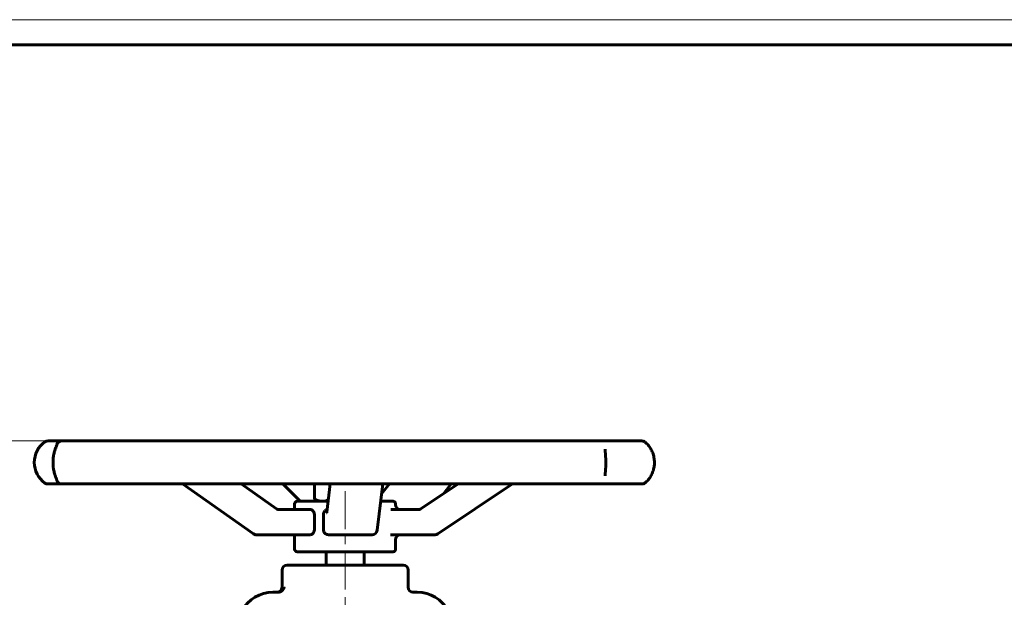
# Model space of a CAD drawing. Header units: millimetres. Extents: x 0 to 594, y 0 to 420.
# Tile 5 of 8: x 102 to 297, y 306 to 420. Entities that reach past the tile are written whole.
import ezdxf

# ---------------------------------------------------------------- set-up
doc = ezdxf.new("R2010")
doc.units = ezdxf.units.MM
for name, pattern in [('K5LT_AXLED', [12, 7.5, -1.5, 1.5, -1.5]), ('K5LT_BASIC', [0]), ('K5LT_THIN', [0])]:
    doc.linetypes.add(name, pattern=pattern)
doc.layers.add('Системный слой', color=7, linetype='Continuous')
doc.layers.add('Системный слой (1)', color=7, linetype='Continuous', true_color=0x6c6c6c)
doc.styles.add('KDIMTEXTSTYLE', font='txt', dxfattribs={"width": 0.96, "oblique": 15, "height": 5})
doc.styles.add('KTEXTSTYLE', font='txt', dxfattribs={"width": 0.96, "height": 5})
doc.dimstyles.new('KDIMSTYLE (0.50)', dxfattribs={"dimtxt": 5, "dimasz": 1, "dimexe": 2, "dimexo": 0, "dimgap": 1, "dimtad": 1, "dimlfac": 2, "dimtxsty": 'KDIMTEXTSTYLE', "dimsah": 1, "dimcen": 0, "dimdle": 1, "dimadec": 0, "dimazin": 0, "dimtfac": 0.667, "dimtmove": 0, "dimatfit": 3, "dimfxl": 1, "dimtvp": 1, "dimtolj": 1, "dimtzin": 0, "dimarcsym": 0})

# ---------------------------------------------------------------- blocks, each defined once
blk = doc.blocks.new('U1')
at = {"layer": 'Системный слой (1)', "color": 143, "linetype": 'K5LT_BASIC', "lineweight": 60, "true_color": 0x33acca}
for p, q in [((166.37, 311.95), (154.87, 311.95)), ((177.87, 311.95), (166.37, 311.95))]:
    blk.add_line(p, q, dxfattribs=at)
blk = doc.blocks.new('U6')
at = {"layer": 'Системный слой (1)', "color": 143, "linetype": 'K5LT_BASIC', "lineweight": 60, "true_color": 0x33acca}
for p, q in [((161.85, 324.59), (162.23, 324.62)), ((162.23, 324.62), (162.62, 324.71)), ((162.62, 324.71), (163.03, 324.87))]:
    blk.add_line(p, q, dxfattribs=at)
blk = doc.blocks.new('U7')
at = {"layer": 'Системный слой (1)', "color": 143, "linetype": 'K5LT_BASIC', "lineweight": 60, "true_color": 0x33acca}
for p, q in [((176.37, 323.96), (176.37, 324.09)), ((176.37, 315.09), (176.37, 316.96))]:
    blk.add_line(p, q, dxfattribs=at)
blk = doc.blocks.new('U8')
at = {"layer": 'Системный слой (1)', "color": 143, "linetype": 'K5LT_BASIC', "lineweight": 60, "true_color": 0x33acca}
for p, q in [((156.87, 314.59), (175.61, 314.59)), ((175.61, 314.59), (175.87, 314.59))]:
    blk.add_line(p, q, dxfattribs=at)
blk = doc.blocks.new('U9')
at = {"layer": 'Системный слой (1)', "color": 143, "linetype": 'K5LT_BASIC', "lineweight": 60, "true_color": 0x33acca}
for p, q in [((162.07, 321.96), (162.11, 322.24)), ((162.11, 322.24), (162.15, 322.34)), ((162.15, 322.35), (162.16, 322.37)), ((162.15, 322.34), (162.15, 322.35)), ((162.16, 322.37), (162.17, 322.39)), ((162.17, 322.39), (162.2, 322.45)), ((162.2, 322.45), (162.27, 322.55)), ((162.27, 322.55), (162.36, 322.66)), ((162.36, 322.66), (162.37, 322.66)), ((162.37, 322.66), (162.38, 322.67)), ((162.38, 322.67), (162.4, 322.69)), ((162.4, 322.69), (162.45, 322.73)), ((162.45, 322.73), (162.56, 322.81)), ((162.56, 322.81), (162.7, 322.88)), ((162.7, 322.88), (162.71, 322.89)), ((162.71, 322.89), (162.72, 322.89)), ((162.72, 322.89), (162.74, 322.9)), ((162.74, 322.9), (162.78, 322.91)), ((162.78, 322.91), (162.79, 322.92))]:
    blk.add_line(p, q, dxfattribs=at)
blk = doc.blocks.new('U10')
at = {"layer": 'Системный слой (1)', "color": 143, "linetype": 'K5LT_BASIC', "lineweight": 60, "true_color": 0x33acca}
blk.add_line((110.23, 336.55), (110.23, 336.55), dxfattribs=at)
blk.add_line((110.23, 336.55), (110.23, 336.55), dxfattribs=at)
blk = doc.blocks.new('U11')
at = {"layer": 'Системный слой (1)', "color": 143, "linetype": 'K5LT_BASIC', "lineweight": 60, "true_color": 0x33acca}
for p, q in [((163, 324.59), (156.87, 324.59)), ((175.61, 324.59), (173.42, 324.59)), ((175.87, 324.59), (175.61, 324.59))]:
    blk.add_line(p, q, dxfattribs=at)
blk = doc.blocks.new('U12')
at = {"layer": 'Системный слой (1)', "color": 143, "linetype": 'K5LT_BASIC', "lineweight": 60, "true_color": 0x33acca}
for p, q in [((175.4, 317.96), (178.86, 317.96)), ((178.86, 317.96), (182.35, 317.96))]:
    blk.add_line(p, q, dxfattribs=at)
blk = doc.blocks.new('U13')
at = {"layer": 'Системный слой (1)', "color": 143, "linetype": 'K5LT_BASIC', "lineweight": 60, "true_color": 0x33acca}
for p, q in [((151.84, 317.96), (156.67, 317.96)), ((156.67, 317.96), (159.44, 317.96))]:
    blk.add_line(p, q, dxfattribs=at)
blk = doc.blocks.new('U14')
at = {"layer": 'Системный слой (1)', "color": 143, "linetype": 'K5LT_BASIC', "lineweight": 60, "true_color": 0x33acca}
for p, q in [((156.37, 322.96), (156.37, 324.09)), ((156.37, 315.09), (156.37, 317.96))]:
    blk.add_line(p, q, dxfattribs=at)
blk = doc.blocks.new('U15')
at = {"layer": 'Системный слой (1)', "color": 143, "linetype": 'K5LT_BASIC', "lineweight": 60, "true_color": 0x33acca}
for start, end in [(90.0208, 164.7813), (90.0078, 90.0208)]:
    blk.add_arc((110.23, 335.55), 1, start, end, dxfattribs=at)
blk = doc.blocks.new('D1')
at = {"layer": 'Системный слой (1)'}
for points in [[(68.51, 331.55), (67.85, 336.55), (67.19, 331.55), (67.85, 332.05)], [(67.85, 191.55), (68.51, 196.55), (67.85, 196.05), (67.19, 196.55)]]:
    blk.add_hatch(color=7, dxfattribs=at).paths.add_polyline_path(points)
at = {"layer": 'Системный слой (1)', "color": 7, "linetype": 'K5LT_THIN', "lineweight": 18, "true_color": 0xffffff}
for p, q in [((120.28, 336.55), (65.85, 336.55)), ((67.19, 331.55), (67.85, 336.55)), ((67.85, 336.55), (68.51, 331.55)), ((67.85, 336.55), (67.85, 191.55)), ((67.85, 332.05), (67.19, 331.55)), ((68.51, 331.55), (67.85, 332.05)), ((67.85, 191.55), (67.19, 196.55)), ((67.19, 196.55), (67.85, 196.05)), ((67.85, 196.05), (68.51, 196.55)), ((68.51, 196.55), (67.85, 191.55)), ((93.87, 191.55), (65.85, 191.55))]:
    blk.add_line(p, q, dxfattribs=at)
blk.add_wipeout([(66.85, 258.38), (59.47, 258.38), (59.47, 269.27), (66.85, 269.27)]).dxf.layer = 'Системный слой (1)'
at = {"layer": 'Системный слой (1)', "color": 7, "insert": (60.26, 258.38), "char_height": 5, "attachment_point": 1, "rotation": 90, "style": 'KTEXTSTYLE'}
blk.add_mtext('\\fArial|b0|c204|p34;\\H5.0;\\W1.000;\\Q15;\\fGOST Type AU|b0|i0|c204|p34;\\Q15;\\W0.960;290', dxfattribs=at)
blk = doc.blocks.new('KDIMARROW_01')
at = {"layer": 'Системный слой'}
blk.add_hatch(color=0, dxfattribs=at).paths.add_polyline_path([(0, 0), (-5, 0.66), (-4.5, 0), (-5, -0.66)])
at = {"layer": 'Системный слой', "color": 0, "linetype": 'K5LT_THIN', "lineweight": 18}
for p, q in [((-4.5, 0), (-5, 0.66)), ((-5, 0.66), (0, 0)), ((0, 0), (-5, -0.66)), ((-5, -0.66), (-4.5, 0))]:
    blk.add_line(p, q, dxfattribs=at)
at = {"layer": 'Системный слой (1)', "color": 0, "linetype": 'K5LT_THIN', "lineweight": 18}
blk.add_line((417.14, 191.55), (416.64, 191.55), dxfattribs=at)
blk = doc.blocks.new('U44')
at = {"color": 7, "linetype": 'K5LT_THIN', "lineweight": 18, "true_color": 0xffffff}
blk.add_line((0, 420), (594, 420), dxfattribs=at)
at = {"color": 143, "linetype": 'K5LT_BASIC', "lineweight": 60, "true_color": 0x33acca}
blk.add_line((20, 415), (589, 415), dxfattribs=at)

msp = doc.modelspace()

# ---------------------------------------------------------------- linework, layer by layer
at = {"layer": 'Системный слой (1)', "color": 143, "linetype": 'K5LT_BASIC', "lineweight": 60, "true_color": 0x33acca}
for p, q in [((108.5147, 336.5483), (107.469, 336.5483)), ((110.2341, 336.5483), (108.5147, 336.5483)), ((120.2766, 336.5483), (110.2341, 336.5483)), ((124.9526, 336.5483), (120.2766, 336.5483)), ((142.5982, 336.5483), (124.9526, 336.5483)), ((149.1594, 336.5483), (142.5982, 336.5483)), ((170.3657, 336.5483), (149.1594, 336.5483)), ((177.3091, 336.5483), (170.3657, 336.5483)), ((197.2179, 336.5483), (177.3091, 336.5483)), ((202.9529, 336.5483), (197.2179, 336.5483)), ((217.0034, 336.5483), (202.9529, 336.5483)), ((220.2161, 336.5483), (217.0034, 336.5483)), ((225.1895, 336.5483), (220.2161, 336.5483)), ((217.901, 334.9379), (217.901, 334.9422)), ((107.469, 328.0246), (108.5147, 328.0246)), ((108.5147, 328.0246), (110.2763, 328.0246)), ((110.0068, 328.0246), (110.0622, 328.0246)), ((110.2341, 328.0246), (120.2766, 328.0246)), ((120.2766, 328.0246), (124.9526, 328.0246)), ((124.9526, 328.0246), (142.5982, 328.0246)), ((148.199, 318.1445), (134.1638, 328.0246)), ((142.5982, 328.0246), (149.1594, 328.0246)), ((152.7776, 323.1032), (145.7865, 328.0246)), ((149.1594, 328.0246), (170.3657, 328.0246)), ((157.4785, 324.588), (154.0442, 328.0246)), ((160.3086, 328.0246), (160.3086, 325.0569)), ((162.7318, 322.406), (163.4138, 328.0246)), ((163.3846, 328.0246), (163.3846, 327.7842)), ((170.3657, 328.0246), (177.3091, 328.0246)), ((172.7233, 318.8417), (173.8378, 328.0246)), ((173.6025, 326.0857), (175.1593, 328.0246)), ((177.3091, 328.0246), (197.2179, 328.0246)), ((181.4128, 323.1168), (188.7528, 328.0246)), ((184.7701, 318.1309), (199.5667, 328.0246)), ((185.8762, 326.1012), (187.4206, 328.0246)), ((197.2179, 328.0246), (202.9529, 328.0246)), ((202.9529, 328.0246), (217.0034, 328.0246)), ((217.0034, 328.0246), (220.2161, 328.0246)), ((217.9012, 329.6311), (217.9012, 329.6348)), ((220.2161, 328.0246), (225.1895, 328.0246)), ((224.5701, 328.0246), (225.144, 328.0246)), ((161.1205, 324.588), (160.3374, 325.0401)), ((153.209, 322.9622), (153.209, 322.9622)), ((159.4371, 322.9622), (153.209, 322.9622)), ((160.2866, 321.9622), (160.2866, 318.9622)), ((162.0696, 318.9622), (162.0696, 321.9622)), ((180.9084, 322.9622), (175.4035, 322.9622)), ((180.9084, 322.9622), (180.9084, 322.9622)), ((148.7746, 317.9622), (151.8395, 317.9622)), ((163.1063, 317.9622), (163.7555, 317.9622)), ((163.7555, 317.9622), (171.7305, 317.9622)), ((177.2674, 317.9622), (178.8616, 317.9622)), ((182.3503, 317.9622), (184.2142, 317.9622)), ((162.6205, 311.9469), (162.6205, 314.588)), ((170.1205, 311.9469), (170.1205, 314.588)), ((153.8705, 307.5719), (153.8705, 310.9469)), ((178.8705, 307.5719), (178.8705, 310.9469)), ((153.104, 306.5719), (152.076, 306.5719)), ((180.6651, 306.5719), (179.7216, 306.5719))]:
    msp.add_line(p, q, dxfattribs=at)
at = {"layer": 'Системный слой (1)', "color": 30, "linetype": 'K5LT_AXLED', "lineweight": 18, "true_color": 0xff8000}
msp.add_line((166.3705, 326.588), (166.3705, 251.088), dxfattribs=at)
at = {"layer": 'Системный слой (1)', "color": 143, "linetype": 'K5LT_BASIC', "lineweight": 60, "true_color": 0x33acca}
for centre, radius, start, end in [((109.7842, 332.2865), 5, 125.366935, 234.633065), ((107.469, 335.5483), 1, 90, 125.366935), ((225.1895, 335.5483), 1, 52.564382, 90), ((107.469, 329.0246), 1, 234.633065, 270), ((110.2341, 329.0246), 1, 195.215302, 270), ((225.1895, 329.0246), 1, 270, 307.435617), ((156.8705, 324.088), 0.5, 90, 180), ((175.8705, 324.088), 0.5, 0, 90), ((177.3705, 323.9622), 1, 180, 270), ((148.7746, 318.9622), 1, 234.858608, 270), ((171.7305, 318.9622), 1, 270, 353.072844), ((184.2142, 318.9622), 1, 270, 303.767812), ((177.3705, 316.9622), 1, 90, 180), ((156.8705, 315.088), 0.5, 180, 270), ((175.8705, 315.088), 0.5, 270, 0), ((154.8705, 310.9469), 1, 90, 180), ((177.8705, 310.9469), 1, 0, 90), ((152.076, 299.5719), 7, 90, 151.54612), ((152.8705, 307.5719), 1, 270, 0), ((179.8705, 307.5719), 1, 180, 270), ((180.6651, 299.5719), 7, 28.45388, 90)]:
    msp.add_arc(centre, radius, start, end, dxfattribs=at)
for centre, major_axis, ratio, start_param, end_param in [((110.2341, 335.5483), (0, 1), 0.95305557, 0, 0.0001203), ((225.1895, 335.5483), (0.6311, 0.7757), 0.90780804, 0.00492675, 0.02433325), ((225.1895, 329.0246), (-0.6311, 0.7757), 0.90780804, 3.11742686, 3.13668057), ((148.7746, 318.9622), (-0.5756, -0.8177), 0.32118225, 0, 0.00001693), ((171.7305, 318.9622), (0.9927, -0.1205), 0.83573424, 6.28307839, 6.28318531)]:
    msp.add_ellipse(centre, major_axis=major_axis, ratio=ratio, start_param=start_param, end_param=end_param, dxfattribs=at)
for points, knots in [([(109.2827, 328.7231), (109.2826, 328.7235), (109.2824, 328.7239), (109.2822, 328.7247), (109.2821, 328.7251), (109.2817, 328.7263), (109.2814, 328.7271), (109.2805, 328.7298), (109.2799, 328.7317), (109.2778, 328.7377), (109.2763, 328.7422), (109.2729, 328.7518), (109.2711, 328.7568), (109.2669, 328.7685), (109.2645, 328.775), (109.253, 328.8057), (109.2424, 328.8336), (109.2174, 328.8974), (109.2029, 328.9338), (109.1664, 329.0256), (109.1423, 329.0864), (109.0903, 329.2192), (109.0624, 329.2916), (109.0259, 329.3897), (109.0186, 329.4094), (108.986, 329.4988), (108.96, 329.5725), (108.9273, 329.6697), (108.9205, 329.6901), (108.907, 329.7312), (108.9002, 329.7521), (108.8863, 329.7955), (108.8792, 329.8182), (108.8578, 329.887), (108.8436, 329.934), (108.8015, 330.0783), (108.774, 330.1789), (108.7148, 330.4139), (108.6839, 330.5498), (108.6275, 330.831), (108.6021, 330.9764), (108.5619, 331.2531), (108.5461, 331.3829), (108.5202, 331.6561), (108.5106, 331.7999), (108.4985, 332.0962), (108.4964, 332.2481), (108.5002, 332.5523), (108.5063, 332.7049), (108.5263, 333.001), (108.5401, 333.1438), (108.5748, 333.4233), (108.5956, 333.5601), (108.6444, 333.8358), (108.6726, 333.9733), (108.732, 334.2326), (108.7631, 334.3548), (108.8293, 334.5944), (108.8646, 334.7111), (108.9022, 334.8273), (108.9042, 334.8334), (108.9347, 334.927), (108.9632, 335.0099), (108.998, 335.1072), (109.005, 335.1265), (109.0188, 335.1641), (109.0257, 335.1829), (109.0706, 335.3039), (109.1068, 335.3965), (109.1715, 335.5605), (109.2, 335.6315), (109.2391, 335.7311), (109.2521, 335.7648), (109.2648, 335.7988), (109.2669, 335.8047), (109.2698, 335.8125), (109.2703, 335.8139), (109.2755, 335.8283), (109.2791, 335.839), (109.282, 335.8478), (109.2824, 335.8489), (109.2827, 335.8499)], [0, 0, 0, 0, 0.02371892, 0.02371892, 0.04743785, 0.04743785, 0.0948757, 0.0948757, 0.1897514, 0.1897514, 0.37950279, 0.37950279, 0.55559831, 0.55559831, 0.75900559, 0.75900559, 1.41701104, 1.41701104, 2.0750165, 2.0750165, 2.9818106, 2.9818106, 3.88860471, 3.88860471, 4.11110948, 4.11110948, 4.88151971, 4.88151971, 5.08127002, 5.08127002, 5.28102033, 5.28102033, 5.49301081, 5.49301081, 5.91699177, 5.91699177, 6.76495368, 6.76495368, 7.81902537, 7.81902537, 8.87512274, 8.87512274, 9.77323288, 9.77323288, 10.74012485, 10.74012485, 11.74719623, 11.74719623, 12.76602238, 12.76602238, 13.73817354, 13.73817354, 14.70880045, 14.70880045, 15.7424042, 15.7424042, 16.73385093, 16.73385093, 17.78243898, 17.78243898, 17.84142637, 17.84142637, 18.6809519, 18.6809519, 18.89083328, 18.89083328, 19.10071466, 19.10071466, 20.28519279, 20.28519279, 21.46670428, 21.46670428, 22.25179338, 22.25179338, 22.44256236, 22.44256236, 22.49386522, 22.49386522, 22.93839322, 22.93839322, 22.99975277, 22.99975277, 22.99975277, 22.99975277]), ([(225.8171, 336.3267), (225.9153, 336.2469), (226.0213, 336.1542), (226.2286, 335.9519), (226.3288, 335.8456), (226.5212, 335.6201), (226.6132, 335.503), (226.7846, 335.2617), (226.8641, 335.1394), (227.0127, 334.8861), (227.0821, 334.7556), (227.2112, 334.4837), (227.2709, 334.3427), (227.3808, 334.0487), (227.4311, 333.8946), (227.5175, 333.5818), (227.554, 333.4238), (227.6106, 333.1119), (227.6315, 332.9584), (227.6604, 332.646), (227.6683, 332.4868), (227.6709, 332.1635), (227.6651, 331.9991), (227.6413, 331.6971), (227.625, 331.5589), (227.5797, 331.2726), (227.5494, 331.1246), (227.4758, 330.8273), (227.4317, 330.6782), (227.3311, 330.3825), (227.2739, 330.2362), (227.1502, 329.9551), (227.0838, 329.8209), (226.9432, 329.5643), (226.8688, 329.4418), (226.7094, 329.2017), (226.624, 329.0852), (226.4476, 328.8633), (226.3568, 328.7592), (226.1738, 328.5652), (226.0816, 328.4761), (225.9333, 328.3429), (225.875, 328.2934), (225.8187, 328.2476), (225.8179, 328.2469), (225.8171, 328.2463)], [0, 0, 0, 0, 1.54599467, 1.54599467, 2.92250433, 2.92250433, 4.17560702, 4.17560702, 5.29481936, 5.29481936, 6.35519484, 6.35519484, 7.39374363, 7.39374363, 8.45249958, 8.45249958, 9.47861773, 9.47861773, 10.43684177, 10.43684177, 11.41719062, 11.41719062, 12.42220887, 12.42220887, 13.28432407, 13.28432407, 14.23158218, 14.23158218, 15.23592865, 15.23592865, 16.28343688, 16.28343688, 17.33627546, 17.33627546, 18.40838351, 18.40838351, 19.57877506, 19.57877506, 20.81914254, 20.81914254, 22.11022089, 22.11022089, 22.98681988, 22.98681988, 22.99976883, 22.99976883, 22.99976883, 22.99976883]), ([(217.901, 334.9379), (217.9011, 334.8793), (217.903, 334.8141), (217.908, 334.7051), (217.91, 334.668), (217.9171, 334.5467), (217.9235, 334.4543), (217.9381, 334.257), (217.9462, 334.1522), (217.9634, 333.9273), (217.9724, 333.8069), (217.9897, 333.555), (217.998, 333.4232), (218.0091, 333.2126), (218.0128, 333.136), (218.016, 333.0571), (218.0161, 333.0558), (218.019, 332.9683), (218.0225, 332.8831), (218.0284, 332.6613), (218.0306, 332.5257), (218.032, 332.2706), (218.0316, 332.1513), (218.0283, 331.8924), (218.0251, 331.7542), (218.0192, 331.584), (218.018, 331.5498), (218.0136, 331.449), (218.0107, 331.382), (218.0007, 331.1876), (217.993, 331.0625), (217.9831, 330.9149), (217.9813, 330.8886), (217.9742, 330.7876), (217.9688, 330.7146), (217.9617, 330.6205), (217.96, 330.5977), (217.9566, 330.5527), (217.9549, 330.5304), (217.9498, 330.4642), (217.9464, 330.4211), (217.9385, 330.3179), (217.934, 330.259), (217.928, 330.1768), (217.9262, 330.1515), (217.9235, 330.1145), (217.9227, 330.1022), (217.9216, 330.0871), (217.9214, 330.0841), (217.921, 330.0781), (217.9208, 330.0751), (217.9204, 330.0691), (217.9202, 330.0661), (217.9198, 330.0596), (217.9195, 330.0561), (217.9188, 330.0457), (217.9184, 330.039), (217.9171, 330.0198), (217.9163, 330.0075), (217.9143, 329.9747), (217.913, 329.9545), (217.9104, 329.9094), (217.9091, 329.8848), (217.9077, 329.8558), (217.9074, 329.8506), (217.9055, 329.8108), (217.9042, 329.7778), (217.9019, 329.706), (217.9012, 329.6687), (217.9012, 329.6348)], [0, 0, 0, 0, 1.80162506, 1.80162506, 2.63077894, 2.63077894, 4.45685735, 4.45685735, 6.25484981, 6.25484981, 8.12241987, 8.12241987, 10.00926697, 10.00926697, 11.06676912, 11.06676912, 11.0848897, 11.0848897, 12.24405489, 12.24405489, 14.03793421, 14.03793421, 15.60805749, 15.60805749, 17.4451829, 17.4451829, 17.90751492, 17.90751492, 18.82540208, 18.82540208, 20.61081491, 20.61081491, 21.00272222, 21.00272222, 22.12470372, 22.12470372, 22.48779661, 22.48779661, 22.8508895, 22.8508895, 23.57707528, 23.57707528, 24.62911771, 24.62911771, 25.10715575, 25.10715575, 25.3462053, 25.3462053, 25.40596769, 25.40596769, 25.46573008, 25.46573008, 25.52549247, 25.52549247, 25.59655979, 25.59655979, 25.7338494, 25.7338494, 25.98904952, 25.98904952, 26.42195098, 26.42195098, 26.97803782, 26.97803782, 27.10028052, 27.10028052, 27.92243175, 27.92243175, 29, 29, 29, 29]), ([(152.7776, 323.1032), (152.7783, 323.1027), (152.779, 323.1022), (152.7809, 323.1009), (152.7821, 323.1001), (152.7854, 323.0978), (152.7875, 323.0963), (152.7936, 323.0922), (152.7976, 323.0895), (152.8095, 323.0818), (152.8174, 323.0768), (152.8402, 323.063), (152.8552, 323.0546), (152.8965, 323.0331), (152.923, 323.0211), (152.9762, 323.0007), (153.0029, 322.9922), (153.0563, 322.9783), (153.083, 322.973), (153.1428, 322.9645), (153.1759, 322.9645), (153.209, 322.9622), (153.209, 322.9622), (153.209, 322.9622)], [0, 0, 0, 0, 0.07234034, 0.07234034, 0.19290758, 0.19290758, 0.4099286, 0.4099286, 0.8198572, 0.8198572, 1.61560095, 1.61560095, 3.11061663, 3.11061663, 5.70508725, 5.70508725, 8.27887712, 8.27887712, 10.83722952, 10.83722952, 13.99950856, 13.99950856, 14, 14, 14, 14]), ([(159.4371, 322.9622), (159.5383, 322.9622), (159.649, 322.936), (159.8587, 322.8293), (159.9577, 322.7488), (160.1091, 322.5686), (160.1745, 322.4604), (160.2635, 322.22), (160.2866, 322.0877), (160.2866, 321.9622)], [-0.319207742, -0.319207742, -0.319207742, -0.319207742, -0.234917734, -0.234917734, -0.150627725, -0.150627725, -0.075313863, -0.075313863, 0, 0, 0, 0]), ([(162.7162, 322.3), (162.7169, 322.3033), (162.7176, 322.3069), (162.7192, 322.3163), (162.7202, 322.3221), (162.7222, 322.3351), (162.7233, 322.3424), (162.7256, 322.3583), (162.7268, 322.367), (162.7293, 322.3856), (162.7305, 322.3955), (162.7318, 322.406)], [0, 0, 0, 0, 0.8, 0.8, 1.6, 1.6, 2.4, 2.4, 3.2, 3.2, 4, 4, 4, 4]), ([(181.4128, 323.1168), (181.412, 323.1162), (181.4112, 323.1157), (181.409, 323.1143), (181.4077, 323.1134), (181.4039, 323.1109), (181.4014, 323.1093), (181.3943, 323.1047), (181.3897, 323.1018), (181.3759, 323.0932), (181.3667, 323.0878), (181.34, 323.0725), (181.3224, 323.0632), (181.2725, 323.0387), (181.2397, 323.025), (181.1732, 323.0016), (181.1395, 322.9919), (181.0716, 322.9765), (181.0373, 322.9709), (180.9715, 322.9639), (180.9399, 322.9639), (180.9084, 322.9622), (180.9084, 322.9622), (180.9084, 322.9622)], [0, 0, 0, 0, 0.07481292, 0.07481292, 0.19950113, 0.19950113, 0.42393991, 0.42393991, 0.84787981, 0.84787981, 1.67082198, 1.67082198, 3.21692491, 3.21692491, 5.98711379, 5.98711379, 8.74457739, 8.74457739, 11.49299761, 11.49299761, 13.99955651, 13.99955651, 14, 14, 14, 14]), ([(160.2866, 318.9622), (160.2866, 318.8367), (160.2635, 318.7044), (160.1745, 318.464), (160.1091, 318.3558), (159.9577, 318.1756), (159.8587, 318.0951), (159.649, 317.9884), (159.5383, 317.9622), (159.4371, 317.9622)], [0, 0, 0, 0, 0.075313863, 0.075313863, 0.150627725, 0.150627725, 0.234917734, 0.234917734, 0.319207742, 0.319207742, 0.319207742, 0.319207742]), ([(163.1063, 317.9622), (162.9736, 317.9622), (162.8325, 317.9884), (162.5723, 318.0951), (162.4531, 318.1756), (162.2739, 318.3558), (162.198, 318.464), (162.0958, 318.7044), (162.0696, 318.8367), (162.0696, 318.9622)], [0.312204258, 0.312204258, 0.312204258, 0.312204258, 0.396494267, 0.396494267, 0.480784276, 0.480784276, 0.556098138, 0.556098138, 0.631412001, 0.631412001, 0.631412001, 0.631412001]), ([(154.2979, 307.5719), (154.2977, 307.5709), (154.2974, 307.5698), (154.2676, 307.4518), (154.2195, 307.3338), (154.0905, 307.1145), (154.0103, 307.0104), (153.8268, 306.8352), (153.7265, 306.7605), (153.5255, 306.6557), (153.4312, 306.6197), (153.3321, 306.5973)], [-0.328686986, -0.328686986, -0.328686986, -0.328686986, -0.327819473, -0.327819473, -0.231319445, -0.231319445, -0.140280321, -0.140280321, -0.060924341, -0.060924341, 0, 0, 0, 0])]:
    msp.add_open_spline(points, degree=3, knots=knots, dxfattribs=at)
for points, weights in [([(160.3086, 325.0569), (161.1328, 324.588), (161.8466, 324.588)], [1, 1.0379548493, 1]), ([(160.3379, 325.0398), (160.3233, 325.0483), (160.3086, 325.0569)], [1.00132142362, 1.00067263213, 1])]:
    msp.add_rational_spline(points, weights, degree=2, dxfattribs=at)
msp.add_open_spline([(153.104, 306.5719), (153.176, 306.5719), (153.2556, 306.5801), (153.3321, 306.5973)], degree=3, dxfattribs=at)

# ---------------------------------------------------------------- block references
at = {"layer": 'Системный слой (1)'}
for name in ['U15', 'U10', 'U14', 'U11', 'U6', 'U7', 'U9', 'U13', 'U12', 'U8', 'U1']:
    msp.add_blockref(name, (0, 0), dxfattribs=at)

# ---------------------------------------------------------------- next in the draw order: dimensions: what is measured, and where the dimension line sits
at = {"layer": 'Системный слой (1)', "color": 7}
dim = msp.add_linear_dim(base=(67.8504, 336.5483), p1=(93.8705, 191.5483), p2=(120.2766, 336.5483), angle=90, dimstyle='KDIMSTYLE (0.50)', override={"dimexo": 0, "dimpost": '\\fGOST Type AU|b0|c204|p34;\\H5.0;\\W0.960;\\Q15;<>', "dimblk1": 'KDIMARROW_01', "dimblk2": 'KDIMARROW_01', "dimse1": 0, "dimse2": 0, "dimclrt": 7, "dimtol": 1, "dimtp": 0, "dimtm": 0, "dimtdec": 5, "dimtolj": 1}, dxfattribs=at)
dim.commit()
dim.dimension.update_dxf_attribs({"geometry": 'D1', "text_midpoint": (67.8504, 264.0483), "dimtype": 160})

# ---------------------------------------------------------------- next in the draw order: block references
msp.add_blockref('U44', (0, 0))

doc.saveas('drawing.dxf')
